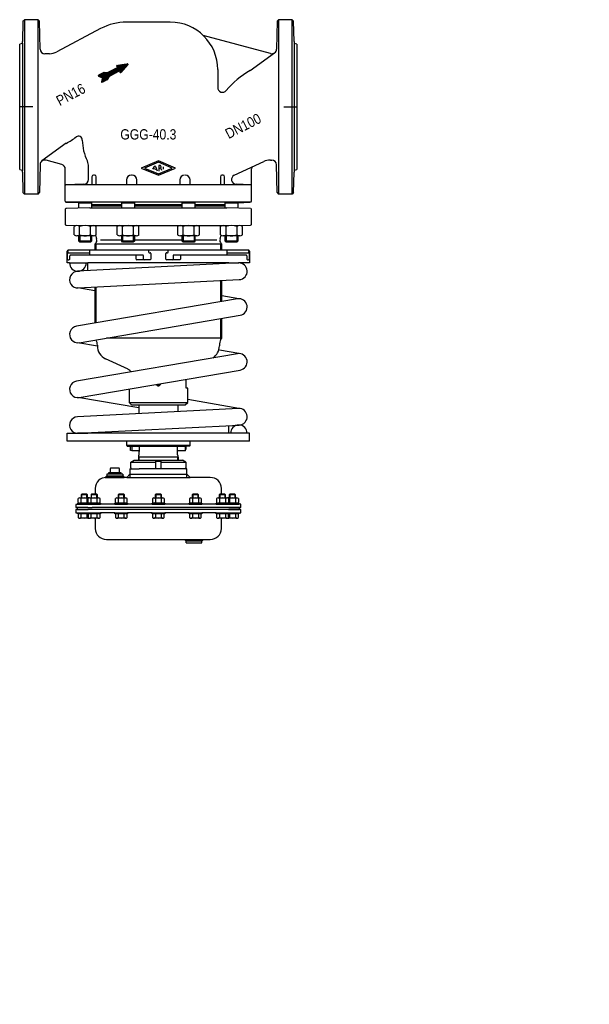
# Model space of a CAD drawing. Extents: x -719 to 0, y 0 to 1243.
import ezdxf
from ezdxf.enums import TextEntityAlignment as Align

# ---------------------------------------------------------------- set-up
doc = ezdxf.new("R2010")
doc.units = 0
doc.layers.get('0').update_dxf_attribs({"linetype": 'CONTINUOUS'})

# ---------------------------------------------------------------- blocks, each defined once
blk = doc.blocks.new('*X0')
at = {"color": 7}
for p, q in [((-615.5, 1163.8), (-598.6, 1180.7)), ((-615.4, 1163.7), (-598, 1181.1)), ((-615.2, 1163.6), (-597.4, 1181.4)), ((-614.9, 1163.6), (-596.8, 1181.7)), ((-614.3, 1163.9), (-596.2, 1182)), ((-613.7, 1164.2), (-595.6, 1182.3)), ((-613.1, 1164.5), (-595, 1182.7)), ((-612.5, 1164.8), (-591.9, 1185.5)), ((-611.9, 1165.2), (-591.5, 1185.6)), ((-605.3, 1171.5), (-591.2, 1185.6)), ((-604.7, 1171.9), (-590.9, 1185.7)), ((-604.1, 1172.2), (-590.5, 1185.7)), ((-603.5, 1172.5), (-590.2, 1185.8)), ((-602.9, 1172.8), (-589.9, 1185.8)), ((-602.3, 1173.1), (-589.5, 1185.9)), ((-601.7, 1173.5), (-589.2, 1185.9)), ((-601.1, 1173.8), (-588.9, 1186)), ((-600.4, 1174.1), (-588.5, 1186)), ((-599.8, 1174.4), (-588.2, 1186.1)), ((-599.2, 1174.7), (-587.9, 1186.1)), ((-598.6, 1175.1), (-587.5, 1186.2)), ((-598, 1175.4), (-587.2, 1186.2)), ((-597.4, 1175.7), (-586.9, 1186.3)), ((-596.8, 1176), (-586.5, 1186.3)), ((-596.6, 1184.1), (-595.9, 1184.9)), ((-596.6, 1183.9), (-595.6, 1184.9)), ((-596.6, 1184.4), (-596.2, 1184.8)), ((-596.4, 1183.8), (-595.2, 1185)), ((-596.2, 1176.4), (-586.2, 1186.4)), ((-596.2, 1183.7), (-594.9, 1185)), ((-596, 1183.6), (-594.5, 1185.1)), ((-595.9, 1183.5), (-594.2, 1185.1)), ((-595.7, 1183.4), (-593.9, 1185.2)), ((-595.6, 1176.7), (-585.9, 1186.4)), ((-595.5, 1183.3), (-593.5, 1185.3)), ((-595.3, 1183.2), (-593.2, 1185.3)), ((-595.1, 1183.2), (-592.9, 1185.4)), ((-595, 1177), (-585.5, 1186.5)), ((-594.9, 1183.1), (-592.5, 1185.4)), ((-594.7, 1183), (-592.2, 1185.5)), ((-594.4, 1177.3), (-585.2, 1186.5)), ((-593.8, 1177.6), (-584.9, 1186.6)), ((-593.2, 1178), (-584.5, 1186.6)), ((-592.6, 1178.3), (-584.2, 1186.7)), ((-592.5, 1176.7), (-582.5, 1186.7)), ((-592.5, 1176.4), (-582.3, 1186.6)), ((-592.4, 1177.4), (-582.9, 1186.9)), ((-592.4, 1177), (-582.6, 1186.8)), ((-592.4, 1176.2), (-582.3, 1186.3)), ((-592.3, 1178.1), (-583.5, 1186.8)), ((-592.3, 1177.7), (-583.2, 1186.8)), ((-592.3, 1176), (-582.4, 1186)), ((-592.2, 1178.4), (-583.9, 1186.7)), ((-592.1, 1175.9), (-585.6, 1182.5)), ((-619.8, 1171.8), (-618.5, 1173)), ((-619.8, 1172), (-619.2, 1172.7)), ((-619.7, 1171.6), (-617.9, 1173.3)), ((-619.5, 1171.4), (-617.3, 1173.6)), ((-619.3, 1171.4), (-616.7, 1173.9)), ((-619.1, 1171.3), (-616.1, 1174.3)), ((-618.9, 1171.2), (-615.5, 1174.6)), ((-618.7, 1171.1), (-614.9, 1174.9)), ((-618.5, 1171), (-614.3, 1175.2)), ((-618.3, 1170.9), (-613.7, 1175.5)), ((-618.1, 1170.8), (-613.1, 1175.9)), ((-617.9, 1170.8), (-612.6, 1176.1)), ((-617.7, 1170.7), (-612.3, 1176.1)), ((-617.5, 1170.6), (-612.1, 1176.1)), ((-617.3, 1170.5), (-611.8, 1176.1)), ((-617.2, 1170.4), (-611.5, 1176)), ((-617, 1170.3), (-611.3, 1176)), ((-616.8, 1170.2), (-611, 1176)), ((-616.6, 1170.2), (-610.7, 1176)), ((-616.4, 1170.1), (-610.5, 1176)), ((-616.2, 1170), (-610.2, 1175.9)), ((-616, 1169.9), (-609.9, 1175.9)), ((-615.8, 1169.8), (-609.7, 1175.9)), ((-615.7, 1164.3), (-599.8, 1180.1)), ((-615.6, 1164), (-599.2, 1180.4)), ((-615.6, 1164.6), (-600.4, 1179.8)), ((-615.6, 1169.7), (-609.4, 1175.9)), ((-615.5, 1165), (-601, 1179.5)), ((-615.5, 1165.3), (-601.6, 1179.1)), ((-615.4, 1165.7), (-602.2, 1178.8)), ((-615.4, 1169.6), (-609.1, 1175.9)), ((-615.3, 1166), (-602.9, 1178.5)), ((-615.3, 1166.4), (-603.5, 1178.2)), ((-615.2, 1166.7), (-604.1, 1177.8)), ((-615.2, 1169.6), (-608.9, 1175.9)), ((-615.1, 1167.1), (-604.7, 1177.5)), ((-615.1, 1167.4), (-605.3, 1177.2)), ((-615, 1167.8), (-605.9, 1176.9)), ((-615, 1169.5), (-608.6, 1175.8)), ((-614.9, 1168.1), (-606.5, 1176.6)), ((-614.9, 1168.4), (-607.1, 1176.2)), ((-614.8, 1168.8), (-607.7, 1175.9)), ((-614.8, 1169.4), (-608.4, 1175.8)), ((-614.7, 1169.1), (-608.1, 1175.8)), ((-611.3, 1165.5), (-605.8, 1171)), ((-610.7, 1165.8), (-606.2, 1170.4)), ((-610.1, 1166.1), (-606.6, 1169.7)), ((-609.5, 1166.5), (-606.9, 1169)), ((-608.9, 1166.8), (-607.3, 1168.4)), ((-591.9, 1175.9), (-589, 1178.8)), ((-608.3, 1167.1), (-607.7, 1167.7))]:
    blk.add_line(p, q, dxfattribs=at)
blk = doc.blocks.new('DMA160', base_point=(-634.8, 1402.6))
at = {"color": 7}
for p, q in [((-578.9, 684.4), (-574.5, 686.9)), ((-578.9, 676.9), (-578.9, 684.4)), ((-578.9, 684.4), (-547, 684.4)), ((-574.5, 686.9), (-513.5, 686.9)), ((-547, 685.4), (-541, 685.4)), ((-547, 675.9), (-547, 685.4)), ((-541, 685.4), (-541, 675.9)), ((-541, 684.4), (-509.2, 684.4)), ((-509.2, 684.4), (-513.5, 686.9)), ((-509.2, 684.4), (-509.2, 676.9)), ((-604.5, 670.9), (-604.5, 676.4)), ((-604, 676.9), (-594, 676.9)), ((-593.5, 676.4), (-593.5, 670.9)), ((-580, 675.9), (-580, 664.9)), ((-580, 675.9), (-577.9, 675.9)), ((-577.9, 675.9), (-568.1, 675.9)), ((-547, 675.9), (-568.1, 675.9)), ((-541, 675.9), (-547, 675.9)), ((-510.2, 675.9), (-541, 675.9)), ((-508, 675.9), (-510.2, 675.9)), ((-508, 664.9), (-508, 675.9)), ((-609, 666.9), (-611, 664.9)), ((-611, 664.9), (-609.6, 664.9)), ((-589, 664.9), (-609.6, 664.9)), ((-609.6, 664.9), (-609, 664.9)), ((-609, 668.9), (-609, 664.9)), ((-607, 668.9), (-609, 668.9)), ((-609, 666.9), (-589, 666.9)), ((-609, 664.9), (-589, 664.9)), ((-607, 670.4), (-607, 668.9)), ((-591, 668.9), (-607, 668.9)), ((-591.5, 670.9), (-606.5, 670.9)), ((-591, 668.9), (-591, 670.4)), ((-589, 668.9), (-591, 668.9)), ((-589, 668.9), (-589, 664.9)), ((-589, 666.9), (-587, 664.9)), ((-589, 664.9), (-587, 664.9)), ((-584, 664.9), (-587, 664.9)), ((-580, 668.9), (-584, 664.9)), ((-584, 664.9), (-580, 664.9)), ((-580, 668.9), (-508, 668.9)), ((-580, 664.9), (-508, 664.9)), ((-504, 664.9), (-508, 668.9)), ((-508, 664.9), (-504, 664.9)), ((-478.5, 664.9), (-504, 664.9)), ((-623.6, 651.2), (-623.8, 643.8)), ((-464.3, 643.8), (-464.5, 651.2)), ((-645.1, 633.2), (-645.1, 638.4)), ((-643.2, 639), (-641.5, 639)), ((-640.7, 643.8), (-641.5, 643)), ((-641.5, 643), (-641.5, 639)), ((-633.5, 643), (-641.5, 643)), ((-641.5, 639), (-640.7, 639)), ((-641.3, 633.2), (-641.3, 638.4)), ((-634.3, 643.8), (-640.7, 643.8)), ((-640.7, 639), (-640.7, 643.8)), ((-640.7, 639), (-634.3, 639)), ((-633.5, 643), (-634.3, 643.8)), ((-634.3, 639), (-634.3, 643.8)), ((-634.3, 639), (-633.5, 639)), ((-633.8, 633.2), (-633.8, 638.4)), ((-633.5, 639), (-633.5, 643)), ((-633.5, 639), (-631.9, 639)), ((-632.5, 633.2), (-632.5, 638.4)), ((-630.6, 639), (-629, 639)), ((-628.2, 643.8), (-629, 643)), ((-621, 643), (-629, 643)), ((-629, 643), (-629, 639)), ((-629, 639), (-628.2, 639)), ((-628.8, 633.2), (-628.8, 638.4)), ((-621.8, 643.8), (-628.2, 643.8)), ((-628.2, 639), (-628.2, 643.8)), ((-628.2, 639), (-621.8, 639)), ((-621, 643), (-621.8, 643.8)), ((-621.8, 639), (-621.8, 643.8)), ((-621.8, 639), (-621, 639)), ((-621.3, 633.2), (-621.3, 638.4)), ((-621, 639), (-621, 643)), ((-621, 639), (-619.4, 639)), ((-617.5, 633.2), (-617.5, 638.4)), ((-598.3, 633.2), (-598.3, 638.4)), ((-596.4, 639), (-594.8, 639)), ((-594, 643.8), (-594.8, 643)), ((-594.8, 643), (-594.8, 639)), ((-586.8, 643), (-594.8, 643)), ((-594.8, 639), (-594, 639)), ((-594.5, 633.2), (-594.5, 638.4)), ((-587.6, 643.8), (-594, 643.8)), ((-594, 639), (-594, 643.8)), ((-594, 639), (-587.6, 639)), ((-586.8, 643), (-587.6, 643.8)), ((-587.6, 639), (-587.6, 643.8)), ((-587.6, 639), (-586.8, 639)), ((-587, 633.2), (-587, 638.4)), ((-586.8, 639), (-586.8, 643)), ((-586.8, 639), (-585.2, 639)), ((-583.3, 633.2), (-583.3, 638.4)), ((-551.6, 638.4), (-551.6, 633.2)), ((-549.7, 639), (-548, 639)), ((-547.2, 643.8), (-548, 643)), ((-540, 643), (-548, 643)), ((-548, 643), (-548, 639)), ((-548, 639), (-547.2, 639)), ((-547.8, 638.4), (-547.8, 633.2)), ((-540.8, 643.8), (-547.2, 643.8)), ((-547.2, 643.8), (-547.2, 639)), ((-547.2, 639), (-540.8, 639)), ((-540, 643), (-540.8, 643.8)), ((-540.8, 643.8), (-540.8, 639)), ((-540.8, 639), (-540, 639)), ((-540.3, 638.4), (-540.3, 633.2)), ((-540, 639), (-540, 643)), ((-540, 639), (-538.4, 639)), ((-536.5, 638.4), (-536.5, 633.2)), ((-504.8, 638.4), (-504.8, 633.2)), ((-502.9, 639), (-501.3, 639)), ((-500.5, 643.8), (-501.3, 643)), ((-501.3, 643), (-501.3, 639)), ((-493.3, 643), (-501.3, 643)), ((-501.3, 639), (-500.5, 639)), ((-501, 638.4), (-501, 633.2)), ((-500.5, 643.8), (-500.5, 639)), ((-494.1, 643.8), (-500.5, 643.8)), ((-500.5, 639), (-494.1, 639)), ((-494.1, 643.8), (-494.1, 639)), ((-493.3, 643), (-494.1, 643.8)), ((-494.1, 639), (-493.3, 639)), ((-493.5, 638.4), (-493.5, 633.2)), ((-493.3, 639), (-493.3, 643)), ((-493.3, 639), (-491.7, 639)), ((-489.8, 638.4), (-489.8, 633.2)), ((-470.6, 638.4), (-470.6, 633.2)), ((-468.7, 639), (-467.1, 639)), ((-466.3, 643.8), (-467.1, 643)), ((-459.1, 643), (-467.1, 643)), ((-467.1, 643), (-467.1, 639)), ((-467.1, 639), (-466.3, 639)), ((-466.8, 638.4), (-466.8, 633.2)), ((-459.9, 643.8), (-466.3, 643.8)), ((-466.3, 643.8), (-466.3, 639)), ((-466.3, 639), (-459.9, 639)), ((-459.1, 643), (-459.9, 643.8)), ((-459.9, 643.8), (-459.9, 639)), ((-459.9, 639), (-459.1, 639)), ((-459.3, 638.4), (-459.3, 633.2)), ((-459.1, 639), (-459.1, 643)), ((-459.1, 639), (-457.4, 639)), ((-456.2, 639), (-454.5, 639)), ((-455.6, 638.4), (-455.6, 633.2)), ((-453.7, 643.8), (-454.5, 643)), ((-454.5, 643), (-454.5, 639)), ((-446.5, 643), (-454.5, 643)), ((-454.5, 639), (-453.7, 639)), ((-454.3, 638.4), (-454.3, 633.2)), ((-453.7, 643.8), (-453.7, 639)), ((-447.3, 643.8), (-453.7, 643.8)), ((-453.7, 639), (-447.3, 639)), ((-447.3, 643.8), (-447.3, 639)), ((-446.5, 643), (-447.3, 643.8)), ((-447.3, 639), (-446.5, 639)), ((-446.8, 638.4), (-446.8, 633.2)), ((-446.5, 639), (-446.5, 643)), ((-446.5, 639), (-444.9, 639)), ((-443, 638.4), (-443, 633.2)), ((-648, 630.9), (-648, 626.9)), ((-643.2, 630.9), (-648, 630.9)), ((-646.5, 626.9), (-648, 626.9)), ((-648, 624.4), (-648, 620.4)), ((-646.5, 624.4), (-648, 624.4)), ((-646.5, 626.9), (-646.5, 624.4)), ((-633, 626.9), (-646.5, 626.9)), ((-646.5, 624.4), (-632.5, 624.4)), ((-630.5, 624.4), (-646.5, 624.4)), ((-645.5, 630.9), (-645.5, 632.5)), ((-645.5, 632.5), (-645.1, 632.5)), ((-643.2, 630.9), (-645.5, 630.9)), ((-645.1, 632.5), (-633, 632.5)), ((-633, 632.5), (-643.2, 632.5)), ((-446, 631), (-643.2, 631)), ((-633, 630.9), (-643.2, 630.9)), ((-633, 630.9), (-633, 632.5)), ((-633, 632.5), (-632.5, 632.5)), ((-631.9, 632.5), (-633, 632.5)), ((-627, 632.5), (-633, 632.5)), ((-629.5, 630.9), (-633, 630.9)), ((-627, 630.9), (-633, 630.9)), ((-633, 630.9), (-633, 630.9)), ((-633, 626.9), (-627.4, 626.9)), ((-632.5, 632.5), (-630, 632.5)), ((-632.5, 632.5), (-629.5, 632.5)), ((-619.4, 632.5), (-630.6, 632.5)), ((-628, 624.4), (-630.5, 624.4)), ((-629.5, 632.5), (-627, 632.5)), ((-617, 630.9), (-629.5, 630.9)), ((-629, 632.5), (-629, 632.5)), ((-629, 630.9), (-629, 630.9)), ((-628.2, 632.5), (-628.2, 632.5)), ((-460, 624.4), (-628, 624.4)), ((-460.7, 626.9), (-627.4, 626.9)), ((-627, 632.5), (-621, 632.5)), ((-621.8, 632.5), (-621.8, 632.5)), ((-621, 632.5), (-620.8, 632.5)), ((-621, 632.5), (-621, 632.5)), ((-621, 630.9), (-621, 630.9)), ((-620.8, 632.5), (-617.5, 632.5)), ((-620.8, 632.5), (-617, 632.5)), ((-617, 632.5), (-617, 630.9)), ((-598.8, 630.9), (-598.8, 632.5)), ((-598.8, 632.5), (-598.3, 632.5)), ((-582.8, 630.9), (-598.8, 630.9)), ((-598.3, 632.5), (-586.8, 632.5)), ((-585.2, 632.5), (-596.4, 632.5)), ((-594.8, 632.5), (-594.8, 632.5)), ((-594.8, 630.9), (-594.8, 630.9)), ((-594, 632.5), (-594, 632.5)), ((-587.6, 632.5), (-587.6, 632.5)), ((-586.8, 632.5), (-586.6, 632.5)), ((-586.8, 632.5), (-586.8, 632.5)), ((-586.8, 630.9), (-586.8, 630.9)), ((-586.6, 632.5), (-583.3, 632.5)), ((-586.6, 632.5), (-582.8, 632.5)), ((-582.8, 632.5), (-582.8, 630.9)), ((-552, 630.9), (-552, 632.5)), ((-552, 632.5), (-548.2, 632.5)), ((-536, 630.9), (-552, 630.9)), ((-551.6, 632.5), (-548.2, 632.5)), ((-538.4, 632.5), (-549.7, 632.5)), ((-548.2, 632.5), (-548, 632.5)), ((-548, 632.5), (-536.5, 632.5)), ((-548, 632.5), (-548, 632.5)), ((-548, 630.9), (-548, 630.9)), ((-547.2, 632.5), (-547.2, 632.5)), ((-540.8, 632.5), (-540.8, 632.5)), ((-540, 632.5), (-540, 632.5)), ((-540, 630.9), (-540, 630.9)), ((-536.5, 632.5), (-536, 632.5)), ((-536, 632.5), (-536, 630.9)), ((-505.3, 630.9), (-505.3, 632.5)), ((-505.3, 632.5), (-501.5, 632.5)), ((-489.3, 630.9), (-505.3, 630.9)), ((-504.8, 632.5), (-501.5, 632.5)), ((-491.7, 632.5), (-502.9, 632.5)), ((-501.5, 632.5), (-501.3, 632.5)), ((-501.3, 632.5), (-489.8, 632.5)), ((-501.3, 632.5), (-501.3, 632.5)), ((-501.3, 630.9), (-501.3, 630.9)), ((-500.5, 632.5), (-500.5, 632.5)), ((-494.1, 632.5), (-494.1, 632.5)), ((-493.3, 632.5), (-493.3, 632.5)), ((-493.3, 630.9), (-493.3, 630.9)), ((-489.8, 632.5), (-489.3, 632.5)), ((-489.3, 632.5), (-489.3, 630.9)), ((-471.1, 630.9), (-471.1, 632.5)), ((-471.1, 632.5), (-467.3, 632.5)), ((-458.5, 630.9), (-471.1, 630.9)), ((-470.6, 632.5), (-467.3, 632.5)), ((-457.4, 632.5), (-468.7, 632.5)), ((-467.3, 632.5), (-467.1, 632.5)), ((-467.1, 632.5), (-458.5, 632.5)), ((-467.1, 632.5), (-467.1, 632.5)), ((-467.1, 630.9), (-467.1, 630.9)), ((-466.3, 632.5), (-466.3, 632.5)), ((-455, 626.9), (-460.7, 626.9)), ((-457.5, 624.4), (-460, 624.4)), ((-459.9, 632.5), (-459.9, 632.5)), ((-455, 632.5), (-459.1, 632.5)), ((-459.1, 632.5), (-459.1, 632.5)), ((-459.1, 630.9), (-459.1, 630.9)), ((-458.5, 632.5), (-458.4, 632.5)), ((-455.1, 630.9), (-458.5, 630.9)), ((-458.4, 632.5), (-455.6, 632.5)), ((-458.4, 632.5), (-458.1, 632.5)), ((-458.1, 632.5), (-455.6, 632.5)), ((-441.5, 624.4), (-457.5, 624.4)), ((-455, 632.5), (-456.2, 632.5)), ((-455.6, 632.5), (-455.1, 632.5)), ((-455.5, 624.4), (-441.5, 624.4)), ((-455.1, 632.5), (-443, 632.5)), ((-455.1, 632.5), (-455.1, 630.9)), ((-455, 630.9), (-455.1, 630.9)), ((-444.6, 632.6), (-455, 632.5)), ((-442.5, 630.9), (-455, 630.9)), ((-446, 627), (-455, 626.9)), ((-455, 626.9), (-441.5, 626.9)), ((-453.7, 626.9), (-453.7, 626.9)), ((-447.3, 627), (-447.3, 626.9)), ((-446.5, 626.9), (-446.5, 627)), ((-440, 631), (-446, 631)), ((-440, 627), (-446, 627)), ((-443, 632.5), (-442.5, 632.5)), ((-442.5, 632.5), (-442.5, 630.9)), ((-441.5, 624.4), (-441.5, 626.9)), ((-440, 624.4), (-441.5, 624.4)), ((-440, 627), (-440, 631)), ((-440, 620.4), (-440, 624.4)), ((-648, 620.4), (-633, 620.4)), ((-645.5, 620.4), (-633, 620.4)), ((-645.5, 618.8), (-645.5, 620.4)), ((-645.1, 618.8), (-645.5, 618.8)), ((-645.1, 618.8), (-645.1, 614.2)), ((-633, 618.8), (-645.1, 618.8)), ((-631.9, 613.5), (-643.2, 613.5)), ((-641.3, 614.2), (-641.3, 618.8)), ((-633.8, 614.2), (-633.8, 618.8)), ((-633, 620.4), (-629.5, 620.4)), ((-633, 618.8), (-633, 620.4)), ((-633, 620.4), (-627, 620.4)), ((-633, 620.4), (-629.5, 620.4)), ((-632.5, 618.8), (-633, 618.8)), ((-630, 618.8), (-632.5, 618.8)), ((-632.5, 618.8), (-632.5, 614.2)), ((-629.5, 618.8), (-632.5, 618.8)), ((-619.4, 613.5), (-630.6, 613.5)), ((-629.5, 620.4), (-617, 620.4)), ((-621, 618.8), (-629.5, 618.8)), ((-620.8, 618.8), (-629.5, 618.8)), ((-629, 620.4), (-629, 620.4)), ((-628.8, 614.2), (-628.8, 618.8)), ((-623.9, 613.6), (-623.6, 600.4)), ((-621.3, 614.2), (-621.3, 618.8)), ((-621, 620.4), (-621, 620.4)), ((-620.8, 618.8), (-621, 618.8)), ((-617.5, 618.8), (-620.8, 618.8)), ((-617, 618.8), (-620.8, 618.8)), ((-617.5, 614.2), (-617.5, 618.8)), ((-598.8, 620.4), (-617, 620.4)), ((-617, 620.4), (-617, 618.8)), ((-598.8, 620.4), (-582.8, 620.4)), ((-598.8, 618.8), (-598.8, 620.4)), ((-598.3, 618.8), (-598.8, 618.8)), ((-598.3, 618.8), (-598.3, 614.2)), ((-586.8, 618.8), (-598.3, 618.8)), ((-586.6, 618.8), (-598.3, 618.8)), ((-585.2, 613.5), (-596.4, 613.5)), ((-594.8, 620.4), (-594.8, 620.4)), ((-594.5, 614.2), (-594.5, 618.8)), ((-587, 614.2), (-587, 618.8)), ((-586.8, 620.4), (-586.8, 620.4)), ((-586.6, 618.8), (-586.8, 618.8)), ((-583.3, 618.8), (-586.6, 618.8)), ((-582.8, 618.8), (-586.6, 618.8)), ((-583.3, 614.2), (-583.3, 618.8)), ((-552, 620.4), (-582.8, 620.4)), ((-582.8, 620.4), (-582.8, 618.8)), ((-552, 620.4), (-536, 620.4)), ((-552, 618.8), (-552, 620.4)), ((-548.2, 618.8), (-552, 618.8)), ((-551.6, 618.8), (-551.6, 614.2)), ((-548.2, 618.8), (-551.6, 618.8)), ((-538.4, 613.5), (-549.7, 613.5)), ((-548, 618.8), (-548.2, 618.8)), ((-548, 620.4), (-548, 620.4)), ((-536.5, 618.8), (-548, 618.8)), ((-547.8, 618.8), (-547.8, 614.2)), ((-540.3, 618.8), (-540.3, 614.2)), ((-540, 620.4), (-540, 620.4)), ((-536.5, 614.2), (-536.5, 618.8)), ((-536, 618.8), (-536.5, 618.8)), ((-505.3, 620.4), (-536, 620.4)), ((-536, 620.4), (-536, 618.8)), ((-505.3, 620.4), (-489.3, 620.4)), ((-505.3, 618.8), (-505.3, 620.4)), ((-501.5, 618.8), (-505.3, 618.8)), ((-504.8, 618.8), (-504.8, 614.2)), ((-501.5, 618.8), (-504.8, 618.8)), ((-491.7, 613.5), (-502.9, 613.5)), ((-501.3, 618.8), (-501.5, 618.8)), ((-489.8, 618.8), (-501.5, 618.8)), ((-501.3, 620.4), (-501.3, 620.4)), ((-489.8, 618.8), (-501.3, 618.8)), ((-501, 618.8), (-501, 614.2)), ((-493.5, 618.8), (-493.5, 614.2)), ((-493.3, 620.4), (-493.3, 620.4)), ((-489.3, 618.8), (-489.8, 618.8)), ((-489.8, 614.2), (-489.8, 618.8)), ((-471.1, 620.4), (-489.3, 620.4)), ((-489.3, 620.4), (-489.3, 618.8)), ((-471.1, 620.4), (-458.5, 620.4)), ((-471.1, 618.8), (-471.1, 620.4)), ((-467.3, 618.8), (-471.1, 618.8)), ((-470.6, 618.8), (-470.6, 614.2)), ((-467.3, 618.8), (-470.6, 618.8)), ((-457.4, 613.5), (-468.7, 613.5)), ((-467.1, 618.8), (-467.3, 618.8)), ((-467.1, 620.4), (-467.1, 620.4)), ((-458.5, 618.8), (-467.1, 618.8)), ((-466.8, 618.8), (-466.8, 614.2)), ((-464.5, 600.4), (-464.2, 613.6)), ((-459.3, 618.8), (-459.3, 614.2)), ((-459.1, 620.4), (-459.1, 620.4)), ((-458.5, 620.4), (-455.1, 620.4)), ((-458.4, 618.8), (-458.5, 618.8)), ((-455.6, 618.8), (-458.4, 618.8)), ((-458.1, 618.8), (-458.4, 618.8)), ((-455.6, 618.8), (-458.1, 618.8)), ((-444.9, 613.5), (-456.2, 613.5)), ((-455.6, 614.2), (-455.6, 618.8)), ((-455.1, 618.8), (-455.6, 618.8)), ((-455.1, 620.4), (-455.1, 618.8)), ((-455.1, 620.4), (-455, 620.4)), ((-443, 618.8), (-455.1, 618.8)), ((-455, 620.4), (-442.5, 620.4)), ((-455, 620.4), (-440, 620.4)), ((-454.3, 618.8), (-454.3, 614.2)), ((-446.8, 618.8), (-446.8, 614.2)), ((-442.5, 618.8), (-443, 618.8)), ((-443, 614.2), (-443, 618.8)), ((-442.5, 620.4), (-442.5, 618.8)), ((-609.6, 586.6), (-511, 586.6)), ((-509, 584.6), (-511, 586.6)), ((-511, 586.6), (-509, 586.6)), ((-509, 586.6), (-489, 586.6)), ((-509, 582.6), (-509, 586.6)), ((-489, 584.6), (-509, 584.6)), ((-489, 586.6), (-487, 586.6)), ((-489, 582.6), (-489, 586.6)), ((-487, 586.6), (-489, 584.6)), ((-487, 586.6), (-478.5, 586.6)), ((-509, 582.6), (-489, 582.6))]:
    blk.add_line(p, q, dxfattribs=at)
for centre, radius, start, end in [((-604, 676.4), 0.5, 90, 180), ((-594, 676.4), 0.5, 0, 90), ((-577.9, 676.9), 1, 180, 270), ((-510.2, 676.9), 1, 270, 0), ((-609.6, 650.9), 14, 90, 179), ((-606.5, 670.4), 0.5, 90, 180), ((-591.5, 670.4), 0.5, 0, 90), ((-478.5, 650.9), 14, 1, 90), ((-643.2, 636.1), 2.99, 51.0528, 128.9472), ((-637.5, 628.1), 10.9, 69.9474, 110.0526), ((-631.9, 636.1), 2.99, 77.7343, 128.9472), ((-630.6, 636.1), 2.99, 51.0528, 128.9472), ((-625, 628.1), 10.9, 69.9474, 110.0526), ((-619.4, 636.1), 2.99, 51.0528, 128.9472), ((-596.4, 636.1), 2.99, 51.0528, 128.9472), ((-590.8, 628.1), 10.9, 69.9474, 110.0526), ((-585.2, 636.1), 2.99, 51.0528, 128.9472), ((-549.7, 636.1), 2.99, 51.0528, 128.9472), ((-544, 628.1), 10.9, 69.9474, 110.0526), ((-538.4, 636.1), 2.99, 51.0528, 128.9472), ((-502.9, 636.1), 2.99, 51.0528, 128.9472), ((-497.3, 628.1), 10.9, 69.9474, 110.0526), ((-491.7, 636.1), 2.99, 51.0528, 128.9472), ((-468.7, 636.1), 2.99, 51.0528, 128.9472), ((-463.1, 628.1), 10.9, 69.9474, 110.0526), ((-457.4, 636.1), 2.99, 51.0528, 128.9472), ((-456.2, 636.1), 2.99, 51.0528, 102.2657), ((-450.5, 628.1), 10.9, 69.9474, 110.0526), ((-444.9, 636.1), 2.99, 51.0528, 128.9472), ((-643.2, 635.5), 2.99, 231.0528, 308.9472), ((-637.5, 643.5), 10.9, 249.9474, 290.0526), ((-631.9, 635.5), 2.99, 231.0528, 282.2657), ((-630.6, 635.5), 2.99, 231.0528, 308.9472), ((-625, 643.5), 10.9, 249.9474, 290.0526), ((-619.4, 635.5), 2.99, 231.0528, 308.9472), ((-596.4, 635.5), 2.99, 231.0528, 308.9472), ((-590.8, 643.5), 10.9, 249.9474, 290.0526), ((-585.2, 635.5), 2.99, 231.0528, 308.9472), ((-549.7, 635.5), 2.99, 231.0528, 308.9472), ((-544, 643.5), 10.9, 249.9474, 290.0526), ((-538.4, 635.5), 2.99, 231.0528, 308.9472), ((-502.9, 635.5), 2.99, 231.0528, 308.9472), ((-497.3, 643.5), 10.9, 249.9474, 290.0526), ((-491.7, 635.5), 2.99, 231.0528, 308.9472), ((-468.7, 635.5), 2.99, 231.0528, 308.9472), ((-463.1, 643.5), 10.9, 249.9474, 290.0526), ((-457.4, 635.5), 2.99, 231.0528, 308.9472), ((-456.5, 624.4), 1, 359.9999999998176, 0), ((-456.2, 635.5), 2.99, 257.7343, 308.9472), ((-450.5, 643.5), 10.9, 249.9474, 268.2442), ((-450.5, 643.5), 10.9, 271.8972, 290.0526), ((-444.9, 635.5), 2.99, 231.0528, 265.0561), ((-444.9, 635.5), 2.99, 274.9439, 275.3162), ((-444.9, 635.5), 2.99, 275.3162, 308.9472), ((-643.2, 616.5), 2.99, 231.0528, 308.9472), ((-637.5, 624.5), 10.9, 249.9474, 290.0526), ((-631.9, 616.5), 2.99, 231.0528, 282.2657), ((-630.6, 616.5), 2.99, 231.0528, 308.9472), ((-625, 624.5), 10.9, 249.9474, 290.0526), ((-619.4, 616.5), 2.99, 231.0528, 308.9472), ((-596.4, 616.5), 2.99, 231.0528, 308.9472), ((-590.8, 624.5), 10.9, 249.9474, 290.0526), ((-585.2, 616.5), 2.99, 231.0528, 308.9472), ((-549.7, 616.5), 2.99, 231.0528, 308.9472), ((-544, 624.5), 10.9, 249.9474, 290.0526), ((-538.4, 616.5), 2.99, 231.0528, 308.9472), ((-502.9, 616.5), 2.99, 231.0528, 308.9472), ((-497.3, 624.5), 10.9, 249.9474, 290.0526), ((-491.7, 616.5), 2.99, 231.0528, 308.9472), ((-468.7, 616.5), 2.99, 231.0528, 308.9472), ((-463.1, 624.5), 10.9, 249.9474, 290.0526), ((-457.4, 616.5), 2.99, 231.0528, 308.9472), ((-456.2, 616.5), 2.99, 257.7343, 308.9472), ((-450.5, 624.5), 10.9, 249.9474, 290.0526), ((-444.9, 616.5), 2.99, 231.0528, 308.9472), ((-609.6, 600.6), 14, 181, 270), ((-478.5, 600.6), 14, 270, 359)]:
    blk.add_arc(centre, radius, start, end, dxfattribs=at)

msp = doc.modelspace()

# ---------------------------------------------------------------- linework, layer by layer
at = {"color": 7}
for p, q in [((-714.9, 1240.6), (-712.9, 1242.6)), ((-695.9, 1242.6), (-712.9, 1242.6)), ((-712.9, 1242.6), (-712.9, 1132.6)), ((-693.9, 1240.6), (-695.9, 1242.6)), ((-695.9, 1022.6), (-695.9, 1242.6)), ((-392.2, 1242.6), (-394.2, 1240.6)), ((-375.2, 1242.6), (-392.2, 1242.6)), ((-392.2, 1242.6), (-392.2, 1022.6)), ((-375.2, 1022.6), (-375.2, 1242.6)), ((-375.2, 1242.6), (-373.2, 1240.6)), ((-714.9, 1240.6), (-715.5, 1215)), ((-693.3, 1205.6), (-693.9, 1240.6)), ((-616.9, 1231.4), (-672.1, 1202.1)), ((-529, 1239.6), (-584, 1239.6)), ((-394.2, 1240.6), (-394.8, 1205.6)), ((-372.6, 1215), (-373.2, 1240.6)), ((-402.3, 1199.9), (-487.3, 1222.7)), ((-716.1, 1212.4), (-719, 1211.6)), ((-715.5, 1214.9), (-715.5, 1215)), ((-715.5, 1213.2), (-715.5, 1214.9)), ((-715.5, 1213.2), (-715.5, 1052.1)), ((-372.6, 1215), (-372.5, 1214.9)), ((-372.5, 1214.9), (-372.5, 1213.2)), ((-372.5, 1213.2), (-372.5, 1052.1)), ((-369, 1211.6), (-372, 1212.4)), ((-681.5, 1199.7), (-687.3, 1199.7)), ((-428.2, 1178.4), (-397.2, 1200.9)), ((-594.5, 1182.9), (-607.8, 1175.9)), ((-594.5, 1182.9), (-596.3, 1183.7)), ((-596.1, 1184.9), (-583, 1186.9)), ((-582.4, 1185.9), (-591.5, 1176.1)), ((-612.8, 1176), (-619.5, 1172.5)), ((-619.4, 1171.4), (-614.7, 1169.4)), ((-614.7, 1169.4), (-615.7, 1164.3)), ((-612.5, 1176.1), (-608.1, 1175.8)), ((-607.9, 1167.4), (-605.7, 1171.2)), ((-592.2, 1178.5), (-605.4, 1171.5)), ((-592.2, 1178.5), (-592.5, 1176.6)), ((-469, 1179.6), (-469, 1157)), ((-608.1, 1167.2), (-614.8, 1163.7)), ((-712.9, 1132.6), (-712.9, 1022.6)), ((-660.2, 1086.6), (-690.9, 1064.4)), ((-693.3, 1059.6), (-693.9, 1024.6)), ((-666, 1060), (-685.8, 1065.3)), ((-632, 1041), (-632, 1057.4)), ((-544, 1064.4), (-565.8, 1055.4)), ((-544, 1062.7), (-561.6, 1055.4)), ((-550.9, 1054.1), (-549, 1057.3)), ((-547.7, 1057.2), (-545.7, 1052)), ((-522.3, 1055.4), (-544, 1064.4)), ((-526.5, 1055.4), (-544, 1062.7)), ((-543.5, 1058.5), (-543.5, 1051.5)), ((-537.9, 1057), (-537.9, 1053.8)), ((-448.2, 1046.3), (-411, 1063.6)), ((-402.6, 1065.5), (-400.8, 1065.5)), ((-394.2, 1024.6), (-394.8, 1059.6)), ((-719, 1053.6), (-716.1, 1052.8)), ((-715.5, 1050.4), (-715.5, 1052.1)), ((-715.5, 1050.2), (-715.5, 1050.4)), ((-715.5, 1050.2), (-714.9, 1024.6)), ((-661.5, 1013.4), (-661.5, 1054.2)), ((-627.8, 1044.4), (-627.8, 1034.4)), ((-624.4, 1046.4), (-625.8, 1046.4)), ((-622.4, 1034.4), (-622.4, 1044.4)), ((-577.2, 1046.4), (-578.1, 1046.4)), ((-565.8, 1055.4), (-544, 1046.4)), ((-561.6, 1055.4), (-544, 1048.1)), ((-546.2, 1053.3), (-550.3, 1055)), ((-544, 1046.4), (-522.3, 1055.4)), ((-544, 1048.1), (-526.5, 1055.4)), ((-541.2, 1055.5), (-540.1, 1052.9)), ((-465.7, 1044.4), (-465.7, 1034.4)), ((-462.3, 1046.4), (-463.7, 1046.4)), ((-460.3, 1034.4), (-460.3, 1044.4)), ((-426.5, 1013.4), (-426.5, 1054.5)), ((-373.2, 1024.6), (-372.6, 1050.2)), ((-372.5, 1050.4), (-372.6, 1050.2)), ((-372.5, 1052.1), (-372.5, 1050.4)), ((-372, 1052.8), (-369, 1053.6)), ((-637.9, 1035), (-660.6, 1034.4)), ((-427.5, 1034.4), (-660.6, 1034.4)), ((-584.1, 1040.4), (-584.1, 1034.4)), ((-571.2, 1034.4), (-571.2, 1040.4)), ((-516.9, 1040.4), (-516.9, 1034.4)), ((-504, 1034.4), (-504, 1040.4)), ((-427.5, 1034.4), (-445.8, 1034.9)), ((-712.9, 1022.6), (-714.9, 1024.6)), ((-695.9, 1022.6), (-712.9, 1022.6)), ((-695.9, 1022.6), (-693.9, 1024.6)), ((-394.2, 1024.6), (-392.2, 1022.6)), ((-375.2, 1022.6), (-392.2, 1022.6)), ((-373.2, 1024.6), (-375.2, 1022.6)), ((-427.5, 1012.4), (-660.6, 1012.4)), ((-660.6, 1012.4), (-644.4, 1011.9)), ((-644.4, 1011.7), (-644.3, 1012.4)), ((-644.4, 1004.8), (-644.4, 1011.7)), ((-644.4, 1011.7), (-628.4, 1011.7)), ((-628.4, 1011.7), (-628.6, 1012.4)), ((-628.4, 1011.7), (-628.4, 1005.2)), ((-628.4, 1009.6), (-590.3, 1009.6)), ((-590.3, 1007.1), (-628.4, 1007.1)), ((-590.3, 1011.7), (-590.2, 1012.4)), ((-590.3, 1005.2), (-590.3, 1011.7)), ((-590.3, 1011.7), (-574.3, 1011.7)), ((-574.3, 1011.7), (-574.5, 1012.4)), ((-574.3, 1011.7), (-574.3, 1005.2)), ((-574.3, 1009.6), (-513.8, 1009.6)), ((-513.8, 1007.1), (-574.3, 1007.1)), ((-513.8, 1011.7), (-513.6, 1012.4)), ((-513.8, 1005.2), (-513.8, 1011.7)), ((-513.8, 1011.7), (-497.8, 1011.7)), ((-497.8, 1011.7), (-497.9, 1012.4)), ((-497.8, 1011.7), (-497.8, 1005.2)), ((-497.8, 1009.6), (-459.7, 1009.6)), ((-459.7, 1007.1), (-497.8, 1007.1)), ((-459.7, 1011.7), (-459.5, 1012.4)), ((-459.7, 1005.2), (-459.7, 1011.7)), ((-459.7, 1011.7), (-443.7, 1011.7)), ((-443.7, 1011.7), (-443.8, 1012.4)), ((-443.7, 1011.9), (-436.2, 1012.1)), ((-443.7, 1011.7), (-443.7, 1004.8)), ((-436.2, 1012.1), (-428.3, 1012.4)), ((-661.5, 1003.4), (-661.5, 984.3)), ((-630.5, 1005.2), (-660.6, 1004.4)), ((-630.5, 1005.2), (-457.5, 1005.2)), ((-427.5, 1004.4), (-457.5, 1005.2)), ((-426.5, 984.3), (-426.5, 1003.4)), ((-660.6, 983.3), (-631.4, 982.8)), ((-631.4, 982.8), (-456.7, 982.8)), ((-456.7, 982.8), (-427.5, 983.3)), ((-650.3, 971.1), (-650.3, 981.6)), ((-626, 969.8), (-646.8, 969.8)), ((-644.4, 963), (-644.4, 969.8)), ((-643.4, 971.1), (-643.4, 981.6)), ((-643.2, 969.8), (-643.2, 961.7)), ((-629.7, 969.8), (-629.7, 961.7)), ((-629.5, 971.1), (-629.5, 981.6)), ((-628.4, 969.8), (-628.4, 963)), ((-623.5, 970.5), (-622, 966.3)), ((-622.6, 971.1), (-622.6, 981.6)), ((-596.2, 971.1), (-596.2, 981.6)), ((-571.9, 969.8), (-592.7, 969.8)), ((-590.3, 963), (-590.3, 969.8)), ((-589.2, 971.1), (-589.2, 981.6)), ((-589.1, 969.8), (-589.1, 961.7)), ((-575.6, 969.8), (-575.6, 961.7)), ((-575.4, 971.1), (-575.4, 981.6)), ((-574.3, 969.8), (-574.3, 963)), ((-568.5, 971.1), (-568.5, 981.6)), ((-519.6, 971.1), (-519.6, 981.6)), ((-495.4, 969.8), (-516.2, 969.8)), ((-513.8, 963), (-513.8, 969.8)), ((-512.7, 971.1), (-512.7, 981.6)), ((-512.5, 969.8), (-512.5, 961.7)), ((-499, 969.8), (-499, 961.7)), ((-498.9, 971.1), (-498.9, 981.6)), ((-497.8, 969.8), (-497.8, 963)), ((-491.9, 971.1), (-491.9, 981.6)), ((-466.1, 966.3), (-464.6, 970.5)), ((-465.5, 971.1), (-465.5, 981.6)), ((-441.3, 969.8), (-462.1, 969.8)), ((-459.7, 963), (-459.7, 969.8)), ((-458.6, 971.1), (-458.6, 981.6)), ((-458.4, 969.8), (-458.4, 961.7)), ((-444.9, 969.8), (-444.9, 961.7)), ((-444.7, 971.1), (-444.7, 981.6)), ((-443.7, 969.8), (-443.7, 963)), ((-437.8, 971.1), (-437.8, 981.6)), ((-643.2, 961.7), (-644.4, 963)), ((-628.4, 963), (-644.4, 963)), ((-629.7, 961.7), (-643.2, 961.7)), ((-628.4, 963), (-629.7, 961.7)), ((-464, 959.3), (-624, 959.3)), ((-624, 959.3), (-624, 951.6)), ((-623.4, 960), (-623.6, 959.8)), ((-623.1, 960.3), (-623.1, 951.6)), ((-616.9, 965), (-590.3, 965)), ((-589.1, 961.7), (-590.3, 963)), ((-574.3, 963), (-590.3, 963)), ((-575.6, 961.7), (-589.1, 961.7)), ((-574.3, 963), (-575.6, 961.7)), ((-574.3, 965), (-513.8, 965)), ((-512.5, 961.7), (-513.8, 963)), ((-497.8, 963), (-513.8, 963)), ((-499, 961.7), (-512.5, 961.7)), ((-497.8, 963), (-499, 961.7)), ((-497.8, 965), (-470.3, 965)), ((-465, 951.6), (-465, 960.3)), ((-464.5, 959.8), (-464.7, 960)), ((-464, 951.6), (-464, 959.3)), ((-458.4, 961.7), (-459.7, 963)), ((-443.7, 963), (-459.7, 963)), ((-444.9, 961.7), (-458.4, 961.7)), ((-443.7, 963), (-444.9, 961.7)), ((-659, 935.6), (-659, 950.6)), ((-658.7, 940.6), (-658.7, 947.6)), ((-658.4, 949.6), (-658.4, 950.6)), ((-430, 951.6), (-658, 951.6)), ((-657.7, 948.6), (-631.7, 948.6)), ((-655.8, 940.6), (-655.8, 944.6)), ((-563.7, 945.6), (-654.8, 945.6)), ((-631, 948.8), (-631, 945.6)), ((-630.7, 949.6), (-630.7, 951.6)), ((-572.1, 940.6), (-572.1, 944.6)), ((-562.7, 940.6), (-562.7, 944.6)), ((-556.5, 950.6), (-556.5, 949.6)), ((-555.5, 948.6), (-554.5, 948.6)), ((-553.5, 947.6), (-553.5, 940.6)), ((-534.5, 940.6), (-534.5, 947.6)), ((-533.5, 948.6), (-532.5, 948.6)), ((-531.5, 949.6), (-531.5, 950.6)), ((-525.4, 944.6), (-525.4, 940.6)), ((-433.3, 945.6), (-524.4, 945.6)), ((-516, 944.6), (-516, 940.6)), ((-457.4, 951.6), (-457.4, 949.6)), ((-457.1, 945.6), (-457.1, 948.8)), ((-456.4, 948.6), (-430.4, 948.6)), ((-432.3, 944.6), (-432.3, 940.6)), ((-429.7, 950.6), (-429.7, 949.6)), ((-429.4, 947.6), (-429.4, 940.6)), ((-429, 950.6), (-429, 935.6)), ((-656.1, 935.6), (-659, 935.6)), ((-657.7, 939.6), (-656.8, 939.6)), ((-656.1, 935.6), (-633, 935.6)), ((-443, 935.6), (-646.2, 925.1)), ((-455, 935.6), (-633, 935.6)), ((-633, 925.8), (-633, 935.6)), ((-554.5, 939.6), (-571.1, 939.6)), ((-517, 939.6), (-533.5, 939.6)), ((-455, 935.6), (-442.4, 935.6)), ((-455, 935), (-455, 935.6)), ((-429, 935.6), (-442.4, 935.6)), ((-431.3, 939.6), (-430.4, 939.6)), ((-645.1, 904.1), (-441.9, 914.6)), ((-465, 886.8), (-465, 913.4)), ((-464, 887), (-464, 913.5)), ((-624, 900.4), (-645.7, 904.1)), ((-624, 905.2), (-624, 859.7)), ((-623.1, 905.3), (-623.1, 859.9)), ((-444.2, 890.3), (-647.4, 855.7)), ((-442.4, 890.5), (-464, 894.2)), ((-643.9, 835), (-440.7, 869.6)), ((-465, 839.2), (-465, 865.5)), ((-464, 840.9), (-464, 865.7)), ((-621, 830.7), (-645.7, 834.9)), ((-464, 840.9), (-609.6, 840.9)), ((-465, 839.2), (-464, 840.9)), ((-444.2, 821.1), (-647.4, 786.5)), ((-621, 831.7), (-621, 830.9)), ((-467, 831.7), (-467, 830.9)), ((-442.4, 821.3), (-467, 825.5)), ((-582.3, 801.4), (-610.7, 814.6)), ((-643.9, 765.8), (-440.7, 800.4)), ((-542.5, 782.8), (-542.5, 783.1)), ((-509, 777.7), (-509, 788.8)), ((-581, 776.5), (-581, 759.7)), ((-545.2, 782.6), (-544, 782)), ((-544, 782), (-542.5, 782.8)), ((-507, 777.7), (-509, 777.7)), ((-507, 759.7), (-507, 777.7)), ((-568.5, 752.6), (-645.7, 765.7)), ((-581, 759.7), (-507, 759.7)), ((-578, 756.7), (-581, 759.7)), ((-510, 756.7), (-507, 759.7)), ((-442.4, 752.1), (-507, 763.1)), ((-443, 752.1), (-646.2, 741.6)), ((-578, 756.7), (-510, 756.7)), ((-568.5, 756.7), (-568.5, 745.6)), ((-519.5, 756.7), (-519.5, 748.1)), ((-645.1, 720.6), (-441.9, 731.1)), ((-633, 720.6), (-633, 721.2)), ((-455, 720.6), (-455, 730.4)), ((-659, 710.6), (-659, 720.6)), ((-659, 720.6), (-633, 720.6)), ((-429, 710.6), (-659, 710.6)), ((-646.2, 720.6), (-645.9, 720.6)), ((-633, 720.6), (-645.9, 720.6)), ((-455, 720.6), (-633, 720.6)), ((-584, 705.1), (-584, 710.6)), ((-504, 705.1), (-504, 710.6)), ((-431.9, 720.6), (-455, 720.6)), ((-429, 720.6), (-455, 720.6)), ((-429, 710.6), (-429, 720.6)), ((-584, 705.1), (-583.5, 704.6)), ((-504, 705.1), (-584, 705.1)), ((-583.5, 704.6), (-579, 704.6)), ((-579, 699), (-579, 704.6)), ((-579, 704.6), (-509, 704.6)), ((-577.4, 698.6), (-579, 699)), ((-577.4, 704.6), (-577.4, 698.6)), ((-568.1, 698.6), (-577.4, 698.6)), ((-568.1, 704.6), (-568.1, 697.7)), ((-520, 697.7), (-520, 704.6)), ((-510, 698.6), (-520, 698.6)), ((-510, 704.6), (-510, 698.6)), ((-504.5, 704.6), (-509, 704.6)), ((-504.5, 704.6), (-504, 705.1)), ((-568.9, 690.7), (-568.9, 686.9)), ((-519.1, 690.7), (-568.9, 690.7)), ((-568.5, 690.7), (-568.5, 692.7)), ((-568.1, 690.7), (-568.5, 691.2)), ((-568.1, 686.9), (-568.1, 690.7)), ((-519.5, 691.2), (-520, 690.7)), ((-520, 690.7), (-520, 686.9)), ((-519.5, 692.7), (-519.5, 690.7)), ((-519.1, 690.7), (-519.1, 686.9))]:
    msp.add_line(p, q, dxfattribs=at)
at = {"color": 1}
for p, q in [((-719, 1053.6), (-719, 1211.6)), ((-369, 1211.6), (-369, 1053.6)), ((-702.3, 1132.6), (-719, 1132.6)), ((-385.7, 1132.6), (-369, 1132.6))]:
    msp.add_line(p, q, dxfattribs=at)
at = {"color": 7}
for points in [[(-568.5, 692.7, 0.014289), (-568.4, 693.3), (-568.3, 693.6, 0.019106), (-568.3, 694.4), (-568.2, 694.8, 0.000239), (-568.2, 696.3), (-568.1, 697), (-568.1, 697.7)], [(-519.5, 692.7, -0.014289), (-519.7, 693.3), (-519.8, 693.6, -0.019106), (-519.8, 694.4), (-519.8, 694.8, -0.000239), (-519.9, 696.3), (-520, 697), (-520, 697.7)]]:
    msp.add_lwpolyline(points, format="xyb", dxfattribs=at)
for centre, radius, start, end in [((-584, 1169.6), 70, 90, 118), ((-529, 1179.6), 60, 0, 90), ((-716.3, 1213.2), 0.8, 285, 0), ((-687.3, 1205.7), 6, 181, 270), ((-400.8, 1205.7), 6, 255, 359), ((-371.7, 1213.2), 0.8, 180, 255), ((-681.5, 1219.7), 20, 270, 298), ((-596.1, 1184.3), 0.6, 98.7255, 245.8243), ((-582.9, 1186.3), 0.6, 317.2745, 98.7255), ((-619.2, 1172), 0.6, 118, 246.6598), ((-612.5, 1175.5), 0.6, 85.9946, 118), ((-608.1, 1176.4), 0.6, 265.9946, 298), ((-605.2, 1170.9), 0.6, 118, 150.0054), ((-591.9, 1176.5), 0.6, 170.1757, 317.2745), ((-374, 1082.6), 110, 119.5142, 140.1068), ((-615.1, 1164.2), 0.6, 169.3402, 298), ((-608.4, 1167.7), 0.6, 298, 330.0054), ((-463, 1157), 6, 180, 320.1068), ((-714, 1182.6), 110.1, 299.2711, 306.9301), ((-645, 1090.6), 5, 0.4961, 125.1342), ((-580, 1091.1), 60, 180.4961, 206.7049), ((-687.3, 1059.5), 6, 75, 179), ((-667.5, 1054.2), 6, 0, 75), ((-647, 1057.4), 15, 0, 26.7049), ((-548.3, 1057), 0.73, 20.0242, 149.8179), ((-542.6, 1054), 4.63, 75.0319, 101.7149), ((-542.1, 1056.9), 1.67, 302.353, 65.855), ((-423.5, 1054.5), 3, 115, 180), ((-402.6, 1045.5), 20, 90, 115), ((-400.8, 1059.5), 6, 1, 90), ((-716.3, 1052.1), 0.8, 0, 75), ((-625.8, 1044.4), 2, 90, 180), ((-624.4, 1044.4), 2, 0, 90), ((-578.1, 1040.4), 6, 90, 180), ((-577.2, 1040.4), 6, 0, 90), ((-544.1, 1057.1), 2.74, 281.4746, 291.0457), ((-547, 1064.7), 10.8, 291.0457, 302.353), ((-510.9, 1040.4), 6, 90, 180), ((-510, 1040.4), 6, 0, 90), ((-463.7, 1044.4), 2, 90, 180), ((-462.3, 1044.4), 2, 0, 90), ((-445.6, 1040.9), 6, 115, 268.5), ((-371.7, 1052.1), 0.8, 105, 180), ((-660.5, 1033.4), 1, 91.5, 180), ((-638, 1041), 6, 271.5, 0), ((-427.5, 1033.4), 1, 0, 88.5), ((-660.5, 1013.4), 1, 180, 268.5), ((-427.5, 1013.4), 1, 271.5, 0), ((-660.5, 1003.4), 1, 91.5, 180), ((-427.5, 1003.4), 1, 0, 88.5), ((-660.5, 984.3), 1, 180, 269), ((-646.8, 977.3), 5.51, 51.0528, 128.9472), ((-636.4, 962.6), 20.2, 69.9474, 110.0526), ((-626, 977.3), 5.51, 51.0528, 128.9472), ((-592.7, 977.3), 5.51, 51.0528, 128.9472), ((-582.3, 962.6), 20.2, 69.9474, 110.0526), ((-571.9, 977.3), 5.51, 51.0528, 128.9472), ((-516.2, 977.3), 5.51, 51.0528, 128.9472), ((-505.8, 962.6), 20.2, 69.9474, 110.0526), ((-495.4, 977.3), 5.51, 51.0528, 128.9472), ((-462.1, 977.3), 5.51, 51.0528, 128.9472), ((-451.7, 962.6), 20.2, 69.9474, 110.0526), ((-441.3, 977.3), 5.51, 51.0528, 128.9472), ((-427.5, 984.3), 1, 271, 0), ((-646.8, 975.3), 5.51, 231.0528, 308.9472), ((-636.4, 990), 20.2, 249.9474, 270), ((-636.4, 990), 20.2, 270, 290.0526), ((-626, 975.3), 5.51, 231.0528, 308.9472), ((-592.7, 975.3), 5.51, 231.0528, 308.9472), ((-582.3, 990), 20.2, 249.9474, 270), ((-582.3, 990), 20.2, 270, 290.0526), ((-571.9, 975.3), 5.51, 231.0528, 308.9472), ((-516.2, 975.3), 5.51, 231.0528, 308.9472), ((-505.8, 990), 20.2, 249.9474, 270), ((-505.8, 990), 20.2, 270, 290.0526), ((-495.4, 975.3), 5.51, 231.0528, 308.9472), ((-462.1, 975.3), 5.51, 231.0528, 308.9472), ((-451.7, 990), 20.2, 249.9474, 270), ((-451.7, 990), 20.2, 270, 290.0526), ((-441.3, 975.3), 5.51, 231.0528, 308.9472), ((-616.5, 952.7), 10, 135, 138.5904), ((-627.6, 964.2), 6, 315, 20), ((-460.5, 964.2), 6, 160, 225), ((-471.5, 952.7), 10, 41.4096, 45), ((-658, 950.6), 1, 90, 180), ((-657.7, 947.6), 1, 90, 180), ((-657.4, 950.6), 1, 90, 180), ((-657.4, 949.6), 1, 180, 270), ((-654.8, 944.6), 1, 90, 180), ((-631.7, 949.6), 1, 270, 0), ((-573.1, 944.6), 1, 0, 90), ((-563.7, 944.6), 1, 0, 90), ((-555.5, 950.6), 1, 90, 180), ((-555.5, 949.6), 1, 180, 270), ((-554.5, 947.6), 1, 0, 90), ((-533.5, 947.6), 1, 90, 180), ((-532.5, 950.6), 1, 0, 90), ((-532.5, 949.6), 1, 270, 0), ((-524.4, 944.6), 1, 90, 180), ((-515, 944.6), 1, 90, 180), ((-456.4, 949.6), 1, 180, 270), ((-433.3, 944.6), 1, 0, 90), ((-430.7, 950.6), 1, 0, 90), ((-430.7, 949.6), 1, 270, 0), ((-430.4, 947.6), 1, 0, 90), ((-430, 950.6), 1, 0, 90), ((-657.7, 940.6), 1, 180, 270), ((-656.8, 940.6), 1, 270, 0), ((-645.6, 935.6), 10.5, 180, 0), ((-571.1, 940.6), 1, 180, 270), ((-561.7, 940.6), 1, 180, 270), ((-554.5, 940.6), 1, 270, 0), ((-533.5, 940.6), 1, 180, 270), ((-526.4, 940.6), 1, 270, 0), ((-517, 940.6), 1, 270, 0), ((-442.4, 925.1), 10.5, 272.958, 92.958), ((-431.3, 940.6), 1, 180, 270), ((-430.4, 940.6), 1, 270, 0), ((-645.6, 914.6), 10.5, 92.958, 272.958), ((-442.4, 880), 10.5, 279.6634, 99.6634), ((-645.6, 845.4), 10.5, 99.6634, 279.6634), ((-636, 831.7), 15, 0, 27.6786), ((-452, 831.7), 15, 150, 180), ((-603, 830.9), 18, 180, 245), ((-485, 830.9), 18, 303.3763, 0), ((-442.4, 810.8), 10.5, 279.6634, 99.6634), ((-586.5, 792.3), 10, 36.5553, 65), ((-645.6, 776.2), 10.5, 99.6634, 279.6634), ((-544, 783.7), 3, 205.9737, 353.3531), ((-544, 783.7), 1.73, 218.7695, 340.5573), ((-442.4, 741.6), 10.5, 272.958, 92.958), ((-645.6, 731.1), 10.5, 92.958, 272.958), ((-442.4, 720.6), 10.5, 0, 180), ((-517.5, 702.6), 8.5, 331.9275, 13.609)]:
    msp.add_arc(centre, radius, start, end, dxfattribs=at)

# ---------------------------------------------------------------- block references
for name, p in [('*X0', (0, 0)), ('DMA160', (-634.8, 1402.6))]:
    msp.add_blockref(name, p)

# ---------------------------------------------------------------- texts
at = {"color": 7, "width": 0.88209}
msp.add_text('PN16', height=13, rotation=28, dxfattribs=at).set_placement((-674.6, 1144.9), align=Align.TOP_LEFT)
msp.add_text('DN100', height=13, rotation=27, dxfattribs=at).set_placement((-412.8, 1113.5), align=Align.RIGHT)
msp.add_text('GGG-40.3', height=13, dxfattribs=at).set_placement((-592, 1104.4), align=Align.TOP_LEFT)

doc.saveas('drawing.dxf')
